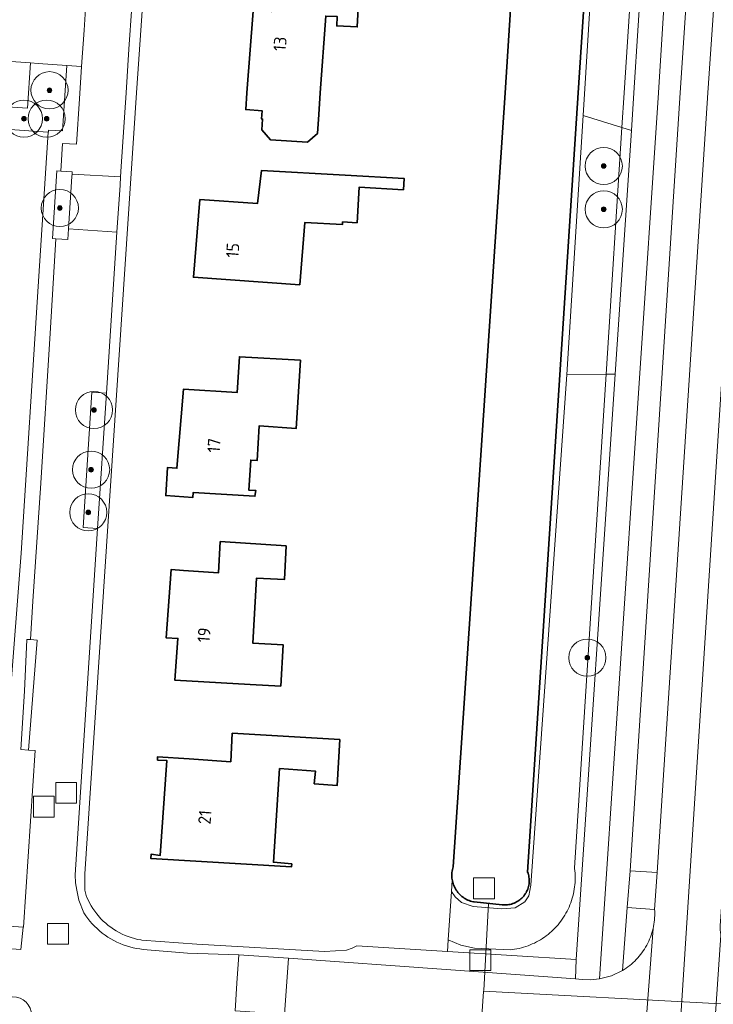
# Model space of a CAD drawing. Extents: x 154222 to 160093, y 456746 to 462495.
# Tile 66 of 254: x 157998 to 158073, y 460652 to 460758. Entities that reach past the tile are written whole.
import ezdxf
from ezdxf.enums import TextEntityAlignment as Align

# ---------------------------------------------------------------- set-up
doc = ezdxf.new("R2010")
doc.units = 0
doc.header["$LTSCALE"] = 0.75
doc.layers.get('0').update_dxf_attribs({"linetype": 'CONTINUOUS'})
for name, color, linetype, lineweight in [('B-XX-GK-BESCHOEIING-G', 252, 'GK-BESCHOEIING', 35), ('B-XX-GR-BEPLANTING_CULTUUR_BODEMBEDEKKER-GV', 252, 'CONTINUOUS', 18), ('B-XX-GR-BEPLANTING_CULTUUR_BOSPLANTSOEN-GV', 252, 'CONTINUOUS', 18), ('B-XX-GR-BOOM-S', 252, 'CONTINUOUS', 25), ('B-XX-GR-HAAG-GV', 252, 'CONTINUOUS', 13), ('B-XX-KW-KUNSTWERK_DUIKER-G', 252, 'CONTINUOUS', 18), ('B-XX-OG-BEBOUWING-GV', 6, 'CONTINUOUS', 35), ('B-XX-OG-BEBOUWING-T18', 1, 'CONTINUOUS', 18), ('B-XX-OG-TERREIN_CULTUURSCHEIDING-GV', 252, 'CONTINUOUS', 18), ('B-XX-OG-TERREIN_ERF-GV', 252, 'CONTINUOUS', 18), ('B-XX-OG-WATER_SLOOT-GV', 252, 'CONTINUOUS', 18), ('B-XX-RI-GWA_RIOOLPUT-S', 252, 'CONTINUOUS', 25), ('B-XX-VH-VERHARDING_ASFALT-GV', 252, 'CONTINUOUS', 18), ('B-XX-VH-VERHARDING_BETONSTRAATSTEEN-GV', 252, 'CONTINUOUS', 18), ('B-XX-VH-VERHARDING_STRAATBAKSTEEN-GV', 252, 'CONTINUOUS', 18), ('B-XX-VH-VERHARDING_TEGEL-GV', 252, 'CONTINUOUS', 18)]:
    doc.layers.add(name, color=color, linetype=linetype, lineweight=lineweight)
doc.styles.add('NLCS-ISO-M-T18', font='NLCS-ISO.ttf', dxfattribs={"height": 1.8})
doc.linetypes.add('GK-BESCHOEIING', pattern='A,30,-5,[1,NLCS.SHX,S=1,R=0,X=0,Y=0],-5', length=40)

# ---------------------------------------------------------------- blocks, each defined once
blk = doc.blocks.new('SRI-PUT_INSPECTIEPUT_RIOOLPUT-SO')
at = {"color": 0, "linetype": 'ByBlock', "lineweight": 18}
blk.add_lwpolyline([(-1.125, -1.125), (1.125, -1.125), (1.125, 1.125), (-1.125, 1.125)], close=True, dxfattribs=at)
blk = doc.blocks.new('SGR-BOOM_01-SO')
at = {"linetype": 'ByBlock', "lineweight": 18}
h = blk.add_hatch(color=0, dxfattribs=at)
h.dxf.hatch_style = 1
edge = h.paths.add_edge_path()
edge.add_arc((0, 0), 0.25, 0, 360)
at = {"color": 0, "linetype": 'ByBlock', "lineweight": 18}
for radius in [2, 0.25]:
    blk.add_circle((0, 0), radius, dxfattribs=at)

msp = doc.modelspace()

# ---------------------------------------------------------------- linework, layer by layer
at = {"layer": 'B-XX-GK-BESCHOEIING-G'}
msp.add_lwpolyline([(158060.897, 460792.539), (158058.129, 460750), (158052.679, 460666.133), (158052.721, 460666.012), (158052.762, 460665.873), (158052.794, 460665.733), (158052.819, 460665.591), (158052.836, 460665.448), (158052.845, 460665.304), (158052.846, 460665.159), (158052.839, 460665.015), (158052.824, 460664.872), (158052.801, 460664.73), (158052.771, 460664.589), (158052.732, 460664.45), (158052.686, 460664.313), (158052.632, 460664.179), (158052.571, 460664.048), (158052.503, 460663.921), (158052.428, 460663.798), (158052.346, 460663.68), (158052.258, 460663.565), (158052.163, 460663.456), (158052.063, 460663.353), (158051.957, 460663.255), (158051.846, 460663.163), (158051.729, 460663.078), (158051.609, 460662.999), (158051.484, 460662.927), (158051.355, 460662.861), (158051.223, 460662.804), (158051.088, 460662.753), (158050.95, 460662.71), (158050.81, 460662.675), (158050.669, 460662.648), (158050.526, 460662.628), (158050.382, 460662.617), (158050.238, 460662.613), (158050.094, 460662.618), (158049.95, 460662.63), (158046.939, 460662.93), (158046.832, 460662.95), (158046.683, 460662.986), (158046.537, 460663.029), (158046.393, 460663.08), (158046.251, 460663.138), (158046.113, 460663.204), (158045.979, 460663.276), (158045.848, 460663.356), (158045.722, 460663.442), (158045.601, 460663.535), (158045.484, 460663.634), (158045.373, 460663.739), (158045.268, 460663.85), (158045.168, 460663.966), (158045.075, 460664.087), (158044.988, 460664.213), (158044.908, 460664.343), (158044.835, 460664.477), (158044.769, 460664.615), (158044.71, 460664.756), (158044.659, 460664.9), (158044.615, 460665.046), (158044.579, 460665.195), (158044.551, 460665.345), (158044.531, 460665.496), (158044.518, 460665.649), (158044.514, 460665.802), (158044.518, 460665.954), (158044.529, 460666.107), (158044.549, 460666.258), (158044.577, 460666.409), (158044.612, 460666.557), (158044.655, 460666.704), (158050.243, 460750), (158053.08, 460794.283)], dxfattribs=at)
at = {"layer": 'B-XX-GR-BEPLANTING_CULTUUR_BODEMBEDEKKER-GV'}
for points in [[(158000, 460753.151), (157999.18, 460753.211), (157998.827, 460748.34), (157982.042, 460749.444), (157978.53, 460749.218), (157978.445, 460747.269), (157983.987, 460746.964), (158000, 460745.825), (158001.055, 460745.749), (158001.09, 460745.747), (158001.113, 460745.984), (158002.597, 460745.893), (158003.061, 460752.928)], [(158002.416, 460741.574), (158001.995, 460741.596), (158001.531, 460734.297), (158001.882, 460734.274), (158003.173, 460734.19), (158003.249, 460735.356), (158003.613, 460740.989), (158003.635, 460741.22), (158003.662, 460741.501)], [(158007.344, 460717.664), (158005.786, 460717.765), (158004.847, 460703.21), (158006.396, 460703.11)], [(157999.166, 460691.153), (157998.788, 460691.186), (157998.523, 460685.625), (157998.123, 460679.318), (157998.934, 460679.261), (157999.878, 460691.092)]]:
    msp.add_lwpolyline(points, close=True, dxfattribs=at)
at = {"layer": 'B-XX-GR-BEPLANTING_CULTUUR_BOSPLANTSOEN-GV'}
msp.add_lwpolyline([(158062.833, 460746.261), (158058.642, 460747.559), (158056.881, 460719.668), (158061.129, 460719.711)], close=True, dxfattribs=at)
at = {"layer": 'B-XX-GR-HAAG-GV'}
for points in [[(158002.416, 460741.574), (158001.995, 460741.596), (158001.531, 460734.297), (158001.882, 460734.274), (158003.173, 460734.19), (158003.249, 460735.356), (158003.613, 460740.989), (158003.635, 460741.22), (158003.662, 460741.501)], [(158007.344, 460717.664), (158005.786, 460717.765), (158004.847, 460703.21), (158006.396, 460703.11)], [(157999.166, 460691.153), (157998.788, 460691.186), (157998.523, 460685.625), (157998.123, 460679.318), (157998.934, 460679.261), (157999.878, 460691.092)]]:
    msp.add_lwpolyline(points, close=True, dxfattribs=at)
at = {"layer": 'B-XX-KW-KUNSTWERK_DUIKER-G'}
for points in [[(158048.478, 460662.777), (158047.946, 460653.394), (158047.943, 460653.344)], [(158047.122, 460641.778), (158047.94, 460653.294), (158047.943, 460653.344)], [(158047.943, 460653.344), (158073.525, 460651.973), (158205.819, 460647.775), (158277.576, 460645.578)]]:
    msp.add_lwpolyline(points, dxfattribs=at)
at = {"layer": 'B-XX-OG-BEBOUWING-GV'}
for points in [[(158034.553, 460761.082), (158025.402, 460761.82), (158025.089, 460758.72), (158023.138, 460758.778), (158022.447, 460750), (158022.331, 460748.175), (158024.087, 460748.063), (158024.031, 460747.175), (158024.141, 460747.168), (158024.067, 460746), (158025.011, 460744.927), (158028.995, 460744.682), (158030.063, 460745.617), (158030.198, 460747.653), (158030.354, 460749.999), (158030.94, 460758.245), (158032.19, 460758.19), (158032.136, 460757.19), (158034.337, 460757.08)], [(158033.027, 460741.126), (158024.027, 460741.627), (158023.611, 460738.09), (158017.398, 460738.491), (158016.71, 460730.14), (158028.147, 460729.329), (158028.69, 460736.017), (158032.753, 460735.825), (158032.767, 460736.094), (158034.327, 460736.007), (158034.539, 460739.819), (158039.308, 460739.554), (158039.375, 460740.773)], [(158028.223, 460721.225), (158021.66, 460721.59), (158021.418, 460717.752), (158015.618, 460718.089), (158014.93, 460709.601), (158013.93, 460709.68), (158013.716, 460706.654), (158016.641, 460706.454), (158016.681, 460706.992), (158023.33, 460706.589), (158023.408, 460707.214), (158022.671, 460707.229), (158022.873, 460710.48), (158023.548, 460710.414), (158023.777, 460714.14), (158027.765, 460713.886)], [(158026.67, 460701.247), (158019.582, 460701.702), (158019.392, 460698.326), (158015.642, 460698.592), (158014.306, 460698.687), (158013.784, 460691.347), (158015.034, 460691.292), (158014.714, 460686.791), (158022.826, 460686.344), (158026.1, 460686.153), (158026.359, 460690.596), (158023.084, 460690.776), (158023.491, 460697.759), (158026.491, 460697.608)], [(158032.464, 460680.425), (158020.89, 460681.087), (158020.713, 460678.024), (158016.234, 460678.327), (158012.839, 460678.557), (158012.85, 460678.195), (158013.85, 460678.14), (158013.128, 460667.939), (158012.166, 460668.08), (158012.126, 460667.593), (158027.264, 460666.728), (158027.29, 460667.028), (158025.315, 460667.199), (158025.973, 460677.276), (158029.848, 460676.997), (158029.717, 460675.647), (158032.167, 460675.449)]]:
    msp.add_lwpolyline(points, close=True, dxfattribs=at)
at = {"layer": 'B-XX-OG-TERREIN_CULTUURSCHEIDING-GV'}
for points in [[(158065.797, 460791.818), (158063.073, 460750), (158062.833, 460746.261), (158063.851, 460745.946), (158064.122, 460750), (158067.384, 460800.716)], [(158072.792, 460800.96), (158072.611, 460801.109), (158072.495, 460801.199), (158069.102, 460750), (158063.73, 460666.28), (158066.61, 460666.09), (158072.08, 460750), (158075.164, 460794.881)], [(158060.897, 460792.539), (158058.129, 460750), (158052.679, 460666.133), (158052.721, 460666.012), (158052.762, 460665.873), (158052.795, 460665.733), (158052.819, 460665.591), (158052.836, 460665.448), (158052.845, 460665.304), (158052.846, 460665.159), (158052.839, 460665.015), (158052.824, 460664.872), (158052.801, 460664.73), (158052.771, 460664.589), (158052.732, 460664.45), (158052.686, 460664.313), (158052.632, 460664.179), (158052.571, 460664.049), (158052.503, 460663.921), (158052.428, 460663.798), (158052.346, 460663.679), (158052.258, 460663.565), (158052.163, 460663.457), (158052.063, 460663.353), (158051.957, 460663.255), (158051.846, 460663.163), (158051.729, 460663.078), (158051.609, 460662.999), (158051.484, 460662.927), (158051.355, 460662.861), (158051.223, 460662.804), (158051.088, 460662.753), (158050.95, 460662.71), (158050.81, 460662.675), (158050.669, 460662.648), (158050.526, 460662.628), (158050.382, 460662.617), (158050.238, 460662.613), (158050.094, 460662.618), (158049.95, 460662.63), (158046.939, 460662.93), (158046.832, 460662.951), (158046.683, 460662.986), (158046.537, 460663.029), (158046.393, 460663.08), (158046.251, 460663.138), (158046.113, 460663.204), (158045.979, 460663.276), (158045.848, 460663.356), (158045.722, 460663.442), (158045.601, 460663.535), (158045.484, 460663.634), (158045.373, 460663.739), (158045.268, 460663.85), (158045.168, 460663.966), (158045.075, 460664.087), (158044.988, 460664.213), (158044.908, 460664.343), (158044.835, 460664.477), (158044.769, 460664.615), (158044.71, 460664.756), (158044.659, 460664.9), (158044.615, 460665.046), (158044.579, 460665.195), (158044.562, 460665.287), (158044.481, 460664.052), (158044.862, 460663.486), (158045.562, 460662.874), (158046.83, 460662.436), (158049.914, 460662.174), (158051.336, 460662.283), (158052.386, 460662.939), (158052.801, 460663.574), (158053.006, 460664.726), (158056.881, 460719.668), (158058.642, 460747.559), (158061.519, 460793.831)], [(158061.519, 460793.831), (158058.642, 460747.559), (158062.833, 460746.261), (158063.073, 460750), (158065.797, 460791.818)]]:
    msp.add_lwpolyline(points, dxfattribs=at)
for points in [[(158063.851, 460745.946), (158062.833, 460746.261), (158061.129, 460719.711), (158062.098, 460719.721)], [(158057.888, 460656.731), (158062.098, 460719.721), (158061.129, 460719.711), (158057.72, 460666.612), (158057.731, 460666.533), (158057.759, 460666.286), (158057.78, 460666.037), (158057.793, 460665.788), (158057.797, 460665.538), (158057.794, 460665.289), (158057.782, 460665.04), (158057.763, 460664.791), (158057.736, 460664.543), (158057.7, 460664.296), (158057.657, 460664.05), (158057.606, 460663.806), (158057.547, 460663.563), (158057.481, 460663.323), (158057.407, 460663.084), (158057.325, 460662.849), (158057.235, 460662.616), (158057.139, 460662.386), (158057.034, 460662.159), (158056.923, 460661.936), (158056.805, 460661.716), (158056.679, 460661.5), (158056.547, 460661.289), (158056.408, 460661.082), (158056.262, 460660.879), (158056.111, 460660.681), (158055.952, 460660.488), (158055.788, 460660.3), (158055.618, 460660.118), (158055.442, 460659.941), (158055.26, 460659.77), (158055.073, 460659.605), (158054.881, 460659.446), (158054.684, 460659.293), (158054.482, 460659.146), (158054.328, 460659.042), (158054.275, 460659.006), (158054.064, 460658.873), (158053.849, 460658.747), (158053.63, 460658.627), (158053.407, 460658.515), (158053.181, 460658.41), (158052.951, 460658.312), (158052.719, 460658.221), (158052.484, 460658.138), (158052.246, 460658.063), (158052.005, 460657.995), (158051.763, 460657.935), (158051.519, 460657.883), (158051.274, 460657.839), (158051.027, 460657.802), (158050.779, 460657.774), (158046.941, 460657.966), (158045.501, 460658.279), (158044.139, 460658.842), (158044.058, 460657.605)], [(158057.72, 460666.612), (158061.129, 460719.711), (158056.881, 460719.668), (158053.006, 460664.726), (158052.801, 460663.574), (158052.386, 460662.939), (158051.336, 460662.283), (158049.914, 460662.174), (158046.83, 460662.436), (158045.562, 460662.874), (158044.862, 460663.486), (158044.481, 460664.052), (158044.139, 460658.842), (158045.501, 460658.279), (158046.941, 460657.966), (158050.779, 460657.774), (158051.027, 460657.802), (158051.274, 460657.839), (158051.519, 460657.883), (158051.763, 460657.935), (158052.005, 460657.995), (158052.246, 460658.063), (158052.484, 460658.138), (158052.719, 460658.221), (158052.951, 460658.312), (158053.181, 460658.41), (158053.407, 460658.515), (158053.63, 460658.627), (158053.849, 460658.747), (158054.064, 460658.873), (158054.275, 460659.006), (158054.328, 460659.042), (158054.482, 460659.146), (158054.684, 460659.293), (158054.881, 460659.446), (158055.073, 460659.605), (158055.26, 460659.77), (158055.442, 460659.941), (158055.618, 460660.118), (158055.788, 460660.3), (158055.952, 460660.488), (158056.111, 460660.681), (158056.262, 460660.879), (158056.408, 460661.082), (158056.547, 460661.289), (158056.679, 460661.5), (158056.805, 460661.716), (158056.923, 460661.936), (158057.034, 460662.159), (158057.139, 460662.386), (158057.235, 460662.616), (158057.325, 460662.849), (158057.407, 460663.084), (158057.481, 460663.323), (158057.547, 460663.563), (158057.606, 460663.806), (158057.657, 460664.05), (158057.7, 460664.296), (158057.736, 460664.543), (158057.763, 460664.791), (158057.782, 460665.04), (158057.794, 460665.289), (158057.797, 460665.538), (158057.793, 460665.788), (158057.78, 460666.037), (158057.759, 460666.286), (158057.731, 460666.533)], [(158066.35, 460662.13), (158063.39, 460662.35), (158062.876, 460655.551), (158063.079, 460655.677), (158063.278, 460655.809), (158063.473, 460655.948), (158063.662, 460656.094), (158063.847, 460656.246), (158064.027, 460656.404), (158064.201, 460656.567), (158064.369, 460656.737), (158064.532, 460656.912), (158064.689, 460657.093), (158064.84, 460657.278), (158064.984, 460657.469), (158065.122, 460657.664), (158065.253, 460657.864), (158065.378, 460658.068), (158065.496, 460658.276), (158065.606, 460658.488), (158065.71, 460658.703), (158065.806, 460658.922), (158065.895, 460659.144), (158065.976, 460659.369), (158066.05, 460659.596), (158066.116, 460659.826), (158066.175, 460660.058), (158066.226, 460660.291), (158066.268, 460660.527), (158066.303, 460660.763), (158066.33, 460661.001), (158066.349, 460661.239), (158066.361, 460661.478), (158066.364, 460661.717), (158066.359, 460661.956)]]:
    msp.add_lwpolyline(points, close=True, dxfattribs=at)
at = {"layer": 'B-XX-OG-TERREIN_ERF-GV'}
for points in [[(158012.828, 460782.634), (158010.56, 460750), (158005.017, 460665.96), (158005.018, 460664.198), (158005.211, 460663.474), (158005.356, 460663.152), (158005.516, 460662.837), (158005.689, 460662.53), (158005.876, 460662.231), (158006.076, 460661.941), (158006.29, 460661.66), (158006.754, 460661.128), (158007.003, 460660.879), (158007.264, 460660.641), (158007.535, 460660.415), (158007.816, 460660.202), (158008.106, 460660.001), (158008.405, 460659.814), (158008.712, 460659.641), (158009.027, 460659.482), (158009.349, 460659.337), (158009.677, 460659.207), (158010.01, 460659.092), (158010.348, 460658.992), (158010.69, 460658.908), (158011.036, 460658.839), (158011.16, 460658.819), (158017.062, 460658.386), (158030.801, 460657.596), (158033.165, 460657.74), (158033.783, 460657.942), (158034.303, 460658.22), (158044.058, 460657.605), (158044.139, 460658.842), (158044.481, 460664.052), (158044.562, 460665.287), (158044.551, 460665.345), (158044.531, 460665.497), (158044.519, 460665.649), (158044.514, 460665.802), (158044.518, 460665.954), (158044.53, 460666.107), (158044.549, 460666.258), (158044.577, 460666.409), (158044.612, 460666.557), (158044.655, 460666.704), (158050.243, 460750), (158053.08, 460794.283)], [(157996.959, 460684.635), (157998.175, 460700.472), (158000, 460729.149), (158001.055, 460745.749), (158000, 460745.825), (157983.987, 460746.964)]]:
    msp.add_lwpolyline(points, dxfattribs=at)
for points in [[(158025.089, 460758.72), (158025.402, 460761.82), (158034.553, 460761.082), (158034.337, 460757.08), (158032.136, 460757.19), (158032.19, 460758.19), (158030.94, 460758.245), (158030.354, 460749.999), (158030.198, 460747.653), (158030.063, 460745.617), (158028.995, 460744.682), (158025.011, 460744.927), (158024.067, 460746), (158024.141, 460747.168), (158024.031, 460747.175), (158024.087, 460748.063), (158022.331, 460748.175), (158022.447, 460750), (158023.138, 460758.778)], [(158023.611, 460738.09), (158024.027, 460741.627), (158033.027, 460741.126), (158039.375, 460740.773), (158039.308, 460739.554), (158034.539, 460739.819), (158034.327, 460736.007), (158032.767, 460736.094), (158032.753, 460735.825), (158028.69, 460736.017), (158028.147, 460729.329), (158016.71, 460730.14), (158017.398, 460738.491)], [(158021.418, 460717.752), (158021.66, 460721.59), (158028.223, 460721.225), (158027.765, 460713.886), (158023.777, 460714.14), (158023.548, 460710.414), (158022.873, 460710.48), (158022.671, 460707.229), (158023.408, 460707.214), (158023.33, 460706.589), (158016.681, 460706.992), (158016.641, 460706.454), (158013.716, 460706.654), (158013.93, 460709.68), (158014.93, 460709.601), (158015.618, 460718.089)], [(158019.392, 460698.326), (158019.582, 460701.702), (158026.67, 460701.247), (158026.491, 460697.608), (158023.491, 460697.759), (158023.084, 460690.776), (158026.359, 460690.596), (158026.1, 460686.153), (158022.826, 460686.344), (158014.714, 460686.791), (158015.034, 460691.292), (158013.784, 460691.347), (158014.306, 460698.687), (158015.642, 460698.592)], [(158020.713, 460678.024), (158020.89, 460681.087), (158032.464, 460680.425), (158032.167, 460675.449), (158029.717, 460675.647), (158029.848, 460676.997), (158025.973, 460677.276), (158025.315, 460667.199), (158027.29, 460667.028), (158027.264, 460666.728), (158012.126, 460667.593), (158012.166, 460668.08), (158013.128, 460667.939), (158013.85, 460678.14), (158012.85, 460678.195), (158012.839, 460678.557), (158016.234, 460678.327)]]:
    msp.add_lwpolyline(points, close=True, dxfattribs=at)
at = {"layer": 'B-XX-OG-WATER_SLOOT-GV'}
msp.add_lwpolyline([(158053.08, 460794.283), (158050.243, 460750), (158044.655, 460666.704), (158044.612, 460666.557), (158044.577, 460666.409), (158044.549, 460666.258), (158044.53, 460666.107), (158044.518, 460665.954), (158044.514, 460665.802), (158044.519, 460665.649), (158044.531, 460665.497), (158044.551, 460665.345), (158044.562, 460665.287), (158044.579, 460665.195), (158044.615, 460665.046), (158044.659, 460664.9), (158044.71, 460664.756), (158044.769, 460664.615), (158044.835, 460664.477), (158044.908, 460664.343), (158044.988, 460664.213), (158045.075, 460664.087), (158045.168, 460663.966), (158045.268, 460663.85), (158045.373, 460663.739), (158045.484, 460663.634), (158045.601, 460663.535), (158045.722, 460663.442), (158045.848, 460663.356), (158045.979, 460663.276), (158046.113, 460663.204), (158046.251, 460663.138), (158046.393, 460663.08), (158046.537, 460663.029), (158046.683, 460662.986), (158046.832, 460662.951), (158046.939, 460662.93), (158049.95, 460662.63), (158050.094, 460662.618), (158050.238, 460662.613), (158050.382, 460662.617), (158050.526, 460662.628), (158050.669, 460662.648), (158050.81, 460662.675), (158050.95, 460662.71), (158051.088, 460662.753), (158051.223, 460662.804), (158051.355, 460662.861), (158051.484, 460662.927), (158051.609, 460662.999), (158051.729, 460663.078), (158051.846, 460663.163), (158051.957, 460663.255), (158052.063, 460663.353), (158052.163, 460663.457), (158052.258, 460663.565), (158052.346, 460663.679), (158052.428, 460663.798), (158052.503, 460663.921), (158052.571, 460664.049), (158052.632, 460664.179), (158052.686, 460664.313), (158052.732, 460664.45), (158052.771, 460664.589), (158052.801, 460664.73), (158052.824, 460664.872), (158052.839, 460665.015), (158052.846, 460665.159), (158052.845, 460665.304), (158052.836, 460665.448), (158052.819, 460665.591), (158052.795, 460665.733), (158052.762, 460665.873), (158052.721, 460666.012), (158052.679, 460666.133), (158058.129, 460750), (158060.897, 460792.539)], dxfattribs=at)
at = {"layer": 'B-XX-VH-VERHARDING_ASFALT-GV'}
for points in [[(158083.45, 460814.75), (158079.96, 460814.893), (158075.786, 460749.998), (158075.559, 460749.886), (158068.554, 460641.192), (158072.153, 460641.099), (158072.173, 460641.31), (158072.204, 460641.544), (158072.242, 460641.777), (158072.281, 460641.976), (158073.469, 460659.354), (158073.458, 460659.43), (158073.429, 460659.669), (158073.408, 460659.909), (158073.395, 460660.149), (158073.39, 460660.39), (158073.52, 460661.85), (158073.77, 460666.06), (158079.245, 460750), (158082.18, 460794.97), (158082.182, 460795.013), (158082.197, 460795.24), (158082.198, 460795.252), (158082.867, 460804.497)], [(158068.793, 460802.612), (158067.445, 460802.698), (158067.384, 460800.716), (158064.122, 460750), (158063.851, 460745.946), (158062.098, 460719.721), (158057.888, 460656.731), (158057.815, 460654.655), (158058.554, 460654.602), (158059.493, 460654.57), (158060.428, 460654.661), (158066.754, 460750), (158070.042, 460802.401), (158069.421, 460802.527)], [(158071.327, 460801.919), (158070.042, 460802.401), (158066.754, 460750), (158060.428, 460654.661), (158061.694, 460654.991), (158062.876, 460655.551), (158063.39, 460662.35), (158063.73, 460666.28), (158069.102, 460750), (158072.495, 460801.199)]]:
    msp.add_lwpolyline(points, close=True, dxfattribs=at)
msp.add_lwpolyline([(158075.164, 460794.881), (158072.08, 460750), (158066.61, 460666.09), (158066.35, 460662.13), (158066.359, 460661.956), (158066.364, 460661.717), (158066.361, 460661.478), (158066.349, 460661.239), (158066.33, 460661.001), (158066.303, 460660.763), (158066.268, 460660.527), (158066.226, 460660.291), (158066.175, 460660.058), (158064.88, 460642.993), (158064.936, 460642.752), (158064.985, 460642.51), (158065.025, 460642.266), (158065.057, 460642.021), (158065.082, 460641.775), (158065.098, 460641.528), (158065.107, 460641.281), (158068.554, 460641.192), (158075.559, 460749.886)], dxfattribs=at)
at = {"layer": 'B-XX-VH-VERHARDING_BETONSTRAATSTEEN-GV'}
msp.add_lwpolyline([(158064.88, 460642.993), (158066.175, 460660.058), (158066.116, 460659.826), (158066.05, 460659.596), (158065.976, 460659.369), (158065.895, 460659.144), (158065.806, 460658.922), (158065.71, 460658.703), (158065.606, 460658.488), (158065.496, 460658.276), (158065.378, 460658.068), (158065.253, 460657.864), (158065.122, 460657.664), (158064.984, 460657.469), (158064.84, 460657.278), (158064.689, 460657.093), (158064.532, 460656.912), (158064.369, 460656.737), (158064.201, 460656.567), (158064.027, 460656.404), (158063.847, 460656.246), (158063.662, 460656.094), (158063.473, 460655.948), (158063.278, 460655.809), (158063.079, 460655.677), (158062.876, 460655.551), (158061.694, 460654.991), (158060.428, 460654.661), (158059.493, 460654.57), (158058.554, 460654.602), (158057.815, 460654.655), (158043.919, 460655.656), (158026.95, 460656.88), (158026.726, 460653.818), (158026.51, 460650.87)], dxfattribs=at)
msp.add_lwpolyline([(158026.95, 460656.88), (158021.6, 460657.23), (158021.393, 460654.199), (158021.19, 460651.22), (158026.51, 460650.87), (158026.726, 460653.818)], close=True, dxfattribs=at)
at = {"layer": 'B-XX-VH-VERHARDING_STRAATBAKSTEEN-GV'}
for points in [[(158010.072, 460759.259), (158005.117, 460759.602), (158005.005, 460757.867), (158004.932, 460756.743), (158004.67, 460752.82), (158004.437, 460749.326), (158004.116, 460744.445), (158002.604, 460744.536), (158002.416, 460741.574), (158003.662, 460741.501), (158003.635, 460741.22), (158008.862, 460740.96), (158008.933, 460742.044), (158009.451, 460750), (158009.764, 460754.674)], [(158008.862, 460740.96), (158003.635, 460741.22), (158003.613, 460740.989), (158003.249, 460735.356), (158008.474, 460734.994), (158008.803, 460740.048)]]:
    msp.add_lwpolyline(points, close=True, dxfattribs=at)
msp.add_lwpolyline([(158021.19, 460651.22), (158021.393, 460654.199), (158021.6, 460657.23), (158016.078, 460657.431), (158011.298, 460657.828), (158010.931, 460657.873), (158010.567, 460657.934), (158010.206, 460658.01), (158009.848, 460658.102), (158009.494, 460658.209), (158009.146, 460658.331), (158008.802, 460658.468), (158008.466, 460658.62), (158008.135, 460658.786), (158007.813, 460658.966), (158007.498, 460659.16), (158007.192, 460659.367), (158006.896, 460659.587), (158006.609, 460659.819), (158006.332, 460660.064), (158006.066, 460660.32), (158005.812, 460660.588), (158005.569, 460660.866), (158005.339, 460661.154), (158005.121, 460661.451), (158004.923, 460661.747), (158004.355, 460663.137), (158004.141, 460664.194), (158003.996, 460664.997), (158003.966, 460665.839), (158006.396, 460703.11), (158004.847, 460703.21), (158005.786, 460717.765), (158007.344, 460717.664), (158008.474, 460734.994), (158003.249, 460735.356), (158003.173, 460734.19), (158001.882, 460734.274), (158001.329, 460724.697), (158000.294, 460707.993), (157999.433, 460695.302), (157999.166, 460691.153), (157999.878, 460691.092), (157998.934, 460679.261), (157999.671, 460679.209), (157998.42, 460660.223), (157998.372, 460660.226), (157998.126, 460657.804), (157996.673, 460657.932)], dxfattribs=at)
at = {"layer": 'B-XX-VH-VERHARDING_TEGEL-GV'}
for points in [[(158010.072, 460759.259), (158009.764, 460754.674), (158009.451, 460750), (158008.933, 460742.044), (158008.862, 460740.96), (158008.803, 460740.048), (158008.474, 460734.994), (158007.344, 460717.664), (158006.396, 460703.11), (158003.966, 460665.839), (158003.996, 460664.997), (158004.141, 460664.194), (158004.355, 460663.137), (158004.923, 460661.747), (158005.121, 460661.451), (158005.339, 460661.154), (158005.569, 460660.866), (158005.812, 460660.588), (158006.066, 460660.32), (158006.332, 460660.064), (158006.609, 460659.819), (158006.896, 460659.587), (158007.192, 460659.367), (158007.498, 460659.16), (158007.813, 460658.966), (158008.135, 460658.786), (158008.466, 460658.62), (158008.802, 460658.468), (158009.146, 460658.331), (158009.494, 460658.209), (158009.848, 460658.102), (158010.206, 460658.01), (158010.567, 460657.934), (158010.931, 460657.873), (158011.298, 460657.828), (158016.078, 460657.431), (158021.6, 460657.23), (158026.95, 460656.88), (158043.919, 460655.656), (158057.815, 460654.655), (158057.888, 460656.731), (158044.058, 460657.605), (158034.303, 460658.22), (158033.783, 460657.942), (158033.165, 460657.74), (158030.801, 460657.596), (158017.062, 460658.386), (158011.16, 460658.819), (158011.036, 460658.839), (158010.69, 460658.908), (158010.348, 460658.992), (158010.01, 460659.092), (158009.677, 460659.207), (158009.349, 460659.337), (158009.027, 460659.482), (158008.712, 460659.641), (158008.405, 460659.814), (158008.106, 460660.001), (158007.816, 460660.202), (158007.535, 460660.415), (158007.264, 460660.641), (158007.003, 460660.879), (158006.754, 460661.128), (158006.29, 460661.66), (158006.076, 460661.941), (158005.876, 460662.231), (158005.689, 460662.53), (158005.516, 460662.837), (158005.356, 460663.152), (158005.211, 460663.474), (158005.018, 460664.198), (158005.017, 460665.96), (158010.56, 460750), (158012.828, 460782.634)], [(157982.401, 460754.351), (157999.18, 460753.211), (158000, 460753.151), (158003.061, 460752.928), (158004.67, 460752.82), (158004.932, 460756.743), (158005.005, 460757.867)], [(157996.843, 460660.336), (157998.372, 460660.226), (157998.42, 460660.223), (157999.671, 460679.209), (157998.934, 460679.261), (157998.123, 460679.318), (157998.523, 460685.625), (157998.788, 460691.186), (157999.166, 460691.153), (157999.433, 460695.302), (158000.294, 460707.993), (158001.329, 460724.697), (158001.882, 460734.274), (158001.531, 460734.297), (158001.995, 460741.596), (158002.416, 460741.574), (158002.604, 460744.536), (158004.116, 460744.445), (158004.437, 460749.326), (158004.67, 460752.82), (158003.061, 460752.928), (158002.597, 460745.893), (158001.113, 460745.984), (158001.09, 460745.747), (158001.055, 460745.749), (158000, 460729.149), (157998.175, 460700.472), (157996.959, 460684.635)]]:
    msp.add_lwpolyline(points, dxfattribs=at)
for points in [[(157999.18, 460753.211), (157982.401, 460754.351), (157982.042, 460749.444), (157998.827, 460748.34)], [(158066.61, 460666.09), (158063.73, 460666.28), (158063.39, 460662.35), (158066.35, 460662.13)], [(157998.372, 460660.226), (157996.843, 460660.336), (157996.821, 460659.893), (157995.596, 460660.024), (157995.499, 460658.516), (157993.269, 460623.394), (157994.469, 460623.304), (157995.988, 460647.178), (157996.446, 460654.365), (157996.673, 460657.932), (157998.126, 460657.804)]]:
    msp.add_lwpolyline(points, close=True, dxfattribs=at)

# ---------------------------------------------------------------- block references
at = {"layer": 'B-XX-GR-BOOM-S'}
for p in [(158001.213, 460750.262), (157998.459, 460747.202), (158000.907, 460747.202), (158060.87, 460742.112), (158002.322, 460737.591), (158060.87, 460737.456), (158005.995, 460715.862), (158005.689, 460709.435), (158005.383, 460704.844), (158059.102, 460689.209), (157997.272, 460650.736)]:
    msp.add_blockref('SGR-BOOM_01-SO', p, dxfattribs=at)
at = {"layer": 'B-XX-RI-GWA_RIOOLPUT-S'}
for p in [(158003.009, 460674.672), (158000.597, 460673.188), (158047.976, 460664.391), (158002.129, 460659.505), (158047.593, 460656.668)]:
    msp.add_blockref('SRI-PUT_INSPECTIEPUT_RIOOLPUT-SO', p, dxfattribs=at)

# ---------------------------------------------------------------- texts
at = {"layer": 'B-XX-OG-BEBOUWING-T18', "style": 'NLCS-ISO-M-T18'}
for s, p in [('13', (158026.024, 460755.253)), ('15', (158020.929, 460733.05)), ('17', (158018.917, 460712.05)), ('19', (158017.846, 460691.655)), ('21', (158017.929, 460672.05))]:
    msp.add_text(s, height=1.35, rotation=85.6, dxfattribs=at).set_placement(p, align=Align.MIDDLE_CENTER)

doc.saveas('drawing.dxf')
